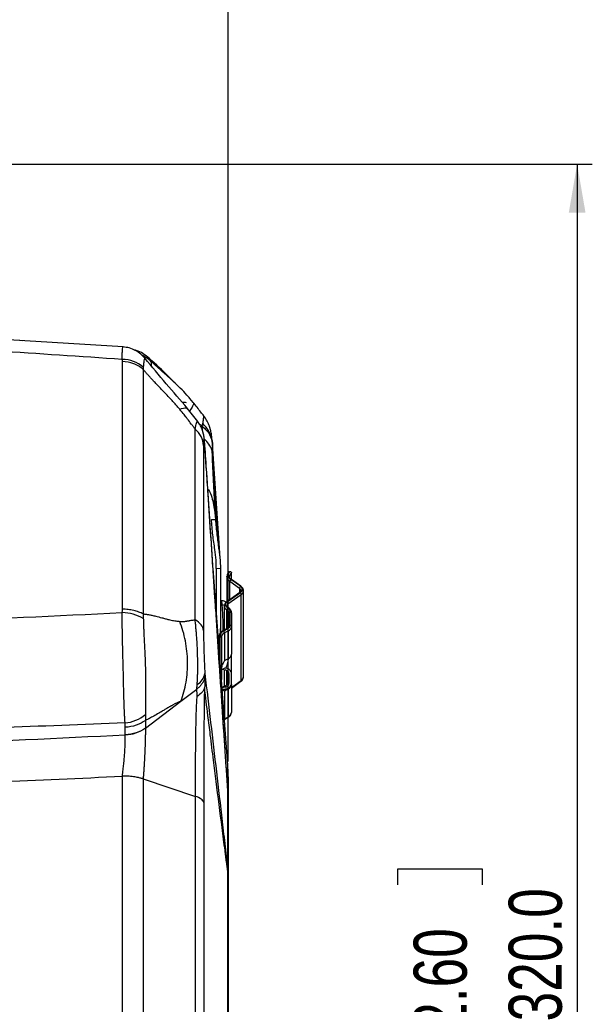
# Model space of a CAD drawing. Header units: millimetres. Extents: x 0 to 594, y 0 to 420.
# Tile 10 of 40: x 261 to 299, y 255 to 320. Entities that reach past the tile are written whole.
import ezdxf

# ---------------------------------------------------------------- set-up
doc = ezdxf.new("R2010")
doc.units = ezdxf.units.MM
doc.layers.add('SLD-0', color=7, linetype='Continuous')
doc.styles.add('SLDTEXTSTYLE0', font='TXT', dxfattribs={"width": 0.75})
doc.dimstyles.new('SLDDIMSTYLE3', dxfattribs={"dimtxt": 3.5, "dimasz": 3.2, "dimexe": 0, "dimexo": 0.0625, "dimgap": 0.875, "dimtad": 1, "dimdec": 1, "dimlfac": 3, "dimrnd": 1e-09, "dimzin": 12, "dimdsep": 46, "dimtxsty": 'SLDTEXTSTYLE0', "dimsah": 1, "dimcen": 0.09, "dimadec": 0, "dimazin": 3, "dimtfac": 1, "dimtdec": 1, "dimtofl": 0, "dimtmove": 0, "dimatfit": 3, "dimfxl": 1, "dimfrac": 2, "dimtolj": 1, "dimtzin": 12, "dimarcsym": 0})
doc.dimstyles.new('SLDDIMSTYLE4', dxfattribs={"dimtxt": 3.5, "dimasz": 3.2, "dimexe": 0, "dimexo": 0.0625, "dimgap": 0.875, "dimtad": 1, "dimdec": 1, "dimlfac": 3, "dimrnd": 1e-09, "dimzin": 4, "dimdsep": 46, "dimtxsty": 'SLDTEXTSTYLE0', "dimsah": 1, "dimcen": 0.09, "dimadec": 0, "dimazin": 1, "dimtfac": 1, "dimtdec": 1, "dimtofl": 0, "dimtmove": 0, "dimatfit": 3, "dimfxl": 1, "dimfrac": 2, "dimtolj": 1, "dimtzin": 12, "dimarcsym": 0})

# ---------------------------------------------------------------- blocks, each defined once
blk = doc.blocks.new('_D_3')
at = {"layer": 'SLD-0', "color": 7, "transparency": 16777216}
for p, q in [((248.54, 355.426), (247.474, 355.426)), ((247.474, 355.426), (247.474, 349.87)), ((257.592, 355.426), (258.658, 355.426)), ((258.658, 355.426), (258.658, 349.87)), ((247.474, 349.87), (248.54, 349.87)), ((258.658, 349.87), (257.592, 349.87)), ((231.214, 257.775), (231.214, 345.633)), ((274.919, 270.734), (274.919, 345.633)), ((231.214, 344.633), (274.919, 344.633))]:
    blk.add_line(p, q, dxfattribs=at)
for points in [[(231.214, 344.633), (234.414, 344.083), (234.414, 345.183)], [(274.919, 344.633), (271.719, 345.183), (271.719, 344.083)]]:
    blk.add_solid(points, dxfattribs=at)
at = {"layer": 'SLD-0', "color": 7, "transparency": 16777216, "char_height": 3.5, "attachment_point": 1, "style": 'SLDTEXTSTYLE0'}
for s, insert in [('5.16', (248.54, 354.381)), ('131.1', (247.247, 349.145))]:
    blk.add_mtext(s, dxfattribs=dict(at, insert=insert))
blk = doc.blocks.new('_D_4')
at = {"layer": 'SLD-0', "color": 7, "transparency": 16777216}
for p, q in [((236.285, 310.108), (298.926, 310.108)), ((297.926, 310.108), (297.926, 203.442)), ((286.103, 262.594), (286.103, 263.66)), ((286.103, 263.66), (291.659, 263.66)), ((291.659, 263.66), (291.659, 262.594)), ((286.103, 250.956), (286.103, 249.89)), ((291.659, 249.89), (291.659, 250.956)), ((286.103, 249.89), (291.659, 249.89)), ((236.285, 203.442), (298.926, 203.442))]:
    blk.add_line(p, q, dxfattribs=at)
for points in [[(297.926, 310.108), (297.376, 306.908), (298.476, 306.908)], [(297.926, 203.442), (298.476, 206.642), (297.376, 206.642)]]:
    blk.add_solid(points, dxfattribs=at)
at = {"layer": 'SLD-0', "color": 7, "transparency": 16777216, "char_height": 3.5, "attachment_point": 1, "rotation": 90, "style": 'SLDTEXTSTYLE0'}
for s, insert in [('320.0', (293.414, 253.595)), ('12.60', (287.147, 250.956)), ('%%c', (293.414, 248.317))]:
    blk.add_mtext(s, dxfattribs=dict(at, insert=insert))

msp = doc.modelspace()

# ---------------------------------------------------------------- linework, layer by layer
at = {"color": 7, "linetype": 'Continuous', "lineweight": 25}
for p, q in [((267.981, 298.054), (239.952, 299.788)), ((261.385, 298.462), (261.168, 298.478)), ((269.439, 297.263), (269.436, 297.268)), ((267.941, 280.767), (267.941, 297.094)), ((269.848, 297.078), (269.839, 296.804)), ((269.309, 296.57), (269.309, 280.455)), ((272.609, 294.394), (272.386, 294.66)), ((272.907, 293.14), (272.222, 294.008)), ((273.197, 292.831), (273.031, 292.952)), ((273.226, 292.535), (273.208, 292.822)), ((273.383, 291.551), (273.374, 291.663)), ((273.379, 291.576), (273.374, 291.662)), ((273.882, 291.655), (273.857, 291.898)), ((273.882, 291.656), (273.858, 291.216)), ((273.879, 291.671), (273.88, 291.657)), ((274.38, 284.126), (273.881, 291.659)), ((273.881, 291.659), (273.882, 291.656)), ((274.3, 284.737), (273.858, 291.216)), ((273.863, 290.602), (274.034, 287.139)), ((274.034, 287.139), (274.076, 286.671)), ((273.807, 286.688), (274.076, 286.671)), ((274.119, 284.009), (274.038, 284.702)), ((274.3, 284.737), (274.387, 283.986)), ((274.134, 283.443), (274.119, 284.009)), ((274.387, 283.986), (274.402, 283.427)), ((274.891, 270.481), (273.917, 283.459)), ((274.402, 283.427), (274.134, 283.443)), ((274.134, 283.443), (274.134, 280.576)), ((274.402, 283.427), (274.402, 279.183)), ((275.133, 282.718), (275.133, 283.158)), ((274.836, 282.92), (274.836, 282.934)), ((274.836, 282.92), (274.836, 281.261)), ((275.662, 282.141), (275.031, 282.586)), ((275.031, 281.399), (275.031, 282.586)), ((275.721, 282.284), (275.09, 282.73)), ((275.758, 282.277), (275.128, 282.722)), ((275.683, 281.86), (274.807, 281.24)), ((274.844, 281.248), (275.721, 281.868)), ((275.779, 281.724), (274.903, 281.104)), ((275.662, 282.141), (275.662, 281.845)), ((275.779, 276.067), (275.779, 281.724)), ((275.926, 276.317), (275.926, 281.974)), ((274.503, 281.027), (274.505, 281.027)), ((274.507, 280.982), (274.505, 281.027)), ((274.903, 281.104), (274.903, 280.877)), ((274.658, 280.971), (274.658, 279.386)), ((274.832, 279.477), (274.832, 280.725)), ((274.966, 279.625), (274.966, 280.536)), ((275.05, 279.727), (275.05, 280.638)), ((275.133, 280.536), (275.133, 279.625)), ((274.408, 279.19), (274.407, 279.489)), ((274.564, 279.614), (274.658, 279.624)), ((274.564, 279.614), (274.564, 279.333)), ((274.854, 279.488), (274.591, 279.35)), ((274.619, 279.352), (274.881, 279.49)), ((274.931, 279.341), (274.668, 279.203)), ((274.668, 279.203), (274.668, 277.376)), ((274.931, 277.514), (274.931, 279.341)), ((275.133, 279.625), (275.133, 277.798)), ((274.3, 278.361), (274.3, 278.919)), ((274.383, 277.25), (274.383, 279.021)), ((274.466, 278.919), (274.466, 276.794)), ((274.668, 277.376), (274.931, 277.514)), ((274.466, 276.778), (274.71, 276.906)), ((274.466, 276.794), (274.466, 276.558)), ((274.466, 276.558), (274.466, 276.138)), ((274.535, 276.815), (274.715, 276.771)), ((274.658, 276.785), (274.658, 275.68)), ((274.832, 275.78), (274.832, 276.726)), ((274.966, 276.532), (274.966, 275.867)), ((275.133, 275.867), (275.133, 276.532)), ((275.133, 275.61), (275.779, 276.067)), ((275.133, 275.572), (275.758, 276.014)), ((271.801, 274.714), (272.843, 275.506)), ((274.784, 275.746), (274.507, 275.6)), ((274.715, 275.627), (274.509, 275.574)), ((274.515, 275.492), (274.71, 275.492)), ((274.71, 275.492), (274.522, 275.394)), ((274.931, 275.511), (274.668, 275.373)), ((274.668, 275.373), (274.668, 273.546)), ((274.931, 273.684), (274.931, 275.511)), ((275.133, 275.794), (275.133, 273.968)), ((269.455, 272.932), (271.801, 274.714)), ((269.455, 273.432), (269.455, 272.934)), ((274.664, 273.502), (274.909, 273.631)), ((274.668, 273.546), (274.931, 273.684)), ((268.134, 272.487), (268.134, 272.985)), ((267.941, 243.808), (267.941, 269.741)), ((269.309, 269.583), (269.309, 243.967)), ((269.309, 269.583), (272.75, 268.431)), ((274.846, 269.522), (274.819, 269.925)), ((274.87, 269.145), (274.902, 268.687))]:
    msp.add_line(p, q, dxfattribs=at)
at = {"color": 7, "linetype": 'Continuous', "lineweight": 25, "flags": 128}
for points in [[(269.848, 297.078), (269.8, 297.197), (269.727, 297.29)], [(273.857, 291.895), (273.863, 291.855), (273.879, 291.671)], [(274.666, 281.015), (274.602, 281.024), (274.505, 281.027)]]:
    msp.add_lwpolyline(points, dxfattribs=at)
at = {"color": 7, "linetype": 'Continuous', "lineweight": 25}
for centre, radius, start, end in [((267.949, 295.128), 2.101, 49.2449, 90.39099), ((271.993, 291.576), 1.891, 9.69291, 48.67801), ((272.296, 290.71), 1.642, 17.94075, 51.11132), ((275.254, 283.019), 0.332, 133.36889, 240.38934), ((275.308, 282.907), 0.306, 124.94025, 177.46807), ((275.249, 282.938), 0.413, 182.50574, 238.21664), ((275.285, 282.566), 0.254, 139.92368, 175.49126), ((275.099, 282.68), 0.0508, 56.4134, 100.41758), ((275.915, 282.121), 0.254, 139.92368, 175.49126), ((275.553, 281.965), 0.206, 1.99145, 58.30066), ((275.711, 281.818), 0.0508, 79.58242, 123.5866), ((275.73, 282.234), 0.0508, 56.38211, 100.41915), ((275.598, 282.076), 0.241, 300.37174, 59.62826), ((275.526, 281.704), 0.254, 4.50874, 40.07632), ((275.618, 281.986), 0.308, 301.66936, 358.62895), ((274.953, 281.07), 0.208, 121.61805, 250.08651), ((274.835, 281.198), 0.0508, 79.5835, 123.56511), ((274.99, 280.963), 0.166, 121.82844, 177.13357), ((274.649, 281.084), 0.254, 4.50874, 40.07632), ((267.816, 277.349), 3.193, 61.88971, 87.87373), ((274.941, 280.987), 0.284, 183.30249, 247.42373), ((275.142, 280.705), 0.31, 146.8563, 176.24225), ((274.743, 280.52), 0.224, 4.15777, 66.56028), ((274.894, 280.838), 0.0378, 64.46134, 107.89804), ((274.771, 280.618), 0.28, 4.15777, 66.56028), ((275.084, 280.525), 0.118, 106.92966, 174.60729), ((275.015, 280.525), 0.118, 5.39271, 73.07034), ((274.771, 279.747), 0.28, 293.32186, 355.82145), ((275.084, 279.613), 0.118, 106.92966, 174.60729), ((275.015, 279.613), 0.118, 5.39271, 73.07034), ((274.774, 278.992), 0.392, 113.32186, 175.82145), ((274.801, 278.894), 0.336, 113.32186, 175.82145), ((274.607, 279.316), 0.0376, 71.97021, 115.46616), ((274.358, 279.182), 0.311, 3.74656, 33.04332), ((274.87, 279.454), 0.0376, 71.97021, 115.46616), ((274.621, 279.32), 0.311, 3.74656, 33.04332), ((274.798, 279.649), 0.336, 293.32186, 355.82145), ((274.418, 278.908), 0.118, 106.92966, 174.60729), ((274.349, 278.908), 0.118, 5.39271, 73.07034), ((274.798, 277.822), 0.336, 293.32186, 355.82145), ((272.411, 276.668), 0.979, 297.93166, 351.53257), ((274.356, 276.786), 0.11, 4.23148, 60.24377), ((274.37, 276.561), 0.0959, 318.20477, 358.46279), ((275.719, 276.061), 0.0607, 309.71191, 5.70303), ((275.613, 276.332), 0.313, 302.07472, 357.2029), ((274.798, 275.819), 0.336, 293.32186, 355.82145), ((274.798, 273.992), 0.336, 293.32186, 355.82145), ((267.881, 275.757), 2.499, 275.39652, 309.22367), ((274.576, 273.544), 0.092, 343.17616, 1.47971), ((274.877, 273.675), 0.0549, 306.11937, 8.97181), ((268.058, 274.887), 2.401, 271.80865, 305.57679), ((274.006, 268.671), 0.895, 0.22932, 0.97196), ((274.269, 268.676), 0.633, 359.56098, 0.43902), ((272.458, 263.417), 2.444, 359.41161, 359.86099), ((272.196, 263.399), 2.706, 359.7876, 0.2124)]:
    msp.add_arc(centre, radius, start, end, dxfattribs=at)
for points, knots in [([(267.935, 297.229), (262.409, 297.601), (253.082, 298.23), (243.754, 298.84), (239.952, 299.088)], [0, 0, 0, 0, 0.592419, 1, 1, 1, 1]), ([(267.935, 297.229), (267.933, 297.383), (267.931, 297.691), (267.949, 297.95), (267.968, 298.068), (267.978, 298.045), (267.98, 298.04)], [0, 0, 0, 0, 0.310966, 0.621007, 0.930119, 1, 1, 1, 1]), ([(269.438, 297.281), (269.346, 297.387), (269.158, 297.601), (268.798, 297.837), (268.401, 298.002), (268.119, 298.037), (267.98, 298.054)], [0, 0, 0, 0, 0.2473497, 0.5002381, 0.7530013, 1, 1, 1, 1]), ([(269.727, 297.29), (269.588, 297.402), (269.327, 297.611), (268.982, 297.798), (268.784, 297.836), (268.748, 297.843)], [0, 0, 0, 0, 0.482641, 0.905125, 1, 1, 1, 1]), ([(269.848, 297.078), (269.737, 297.18), (269.551, 297.352), (269.309, 297.47), (269.212, 297.517)], [0, 0, 0, 0, 0.598204, 1, 1, 1, 1]), ([(269.436, 297.268), (269.433, 297.276), (269.421, 297.306), (269.385, 297.239), (269.342, 297.064), (269.328, 296.835), (269.321, 296.719)], [0, 0, 0, 0, 0.110062, 0.405836, 0.702417, 1, 1, 1, 1]), ([(272.225, 294.003), (271.755, 294.544), (270.804, 295.637), (269.882, 296.749), (269.416, 297.31)], [0, 0, 0, 0, 0.49478, 1, 1, 1, 1]), ([(271.467, 295.618), (271.302, 295.786), (270.751, 296.347), (270.149, 296.902), (269.727, 297.29)], [0, 0, 0, 0, 0.299412, 1, 1, 1, 1]), ([(269.309, 296.57), (269.132, 296.729), (268.918, 296.857), (268.45, 297.036), (268.196, 297.086), (267.941, 297.094)], [0, 0, 0, 0, 0.5, 0.5, 1, 1, 1, 1]), ([(272.383, 294.657), (272.321, 294.734), (272.13, 294.967), (271.761, 295.34), (271.409, 295.678), (271.156, 295.91), (271.017, 296.038), (270.876, 296.165), (270.729, 296.297), (270.627, 296.388), (270.555, 296.452), (270.477, 296.522), (270.358, 296.627), (270.133, 296.827), (269.969, 296.971), (269.848, 297.078)], [0, 0, 0, 0, 0.088088, 0.269505, 0.452531, 0.504579, 0.56022, 0.61251, 0.665111, 0.726267, 0.728468, 0.745947, 0.814538, 0.863132, 1, 1, 1, 1]), ([(271.723, 293.943), (271.696, 293.975), (271.64, 294.041), (271.552, 294.142), (271.461, 294.246), (271.364, 294.354), (271.263, 294.465), (271.105, 294.637), (270.858, 294.901), (270.555, 295.219), (270.27, 295.518), (270.057, 295.743), (269.881, 295.932), (269.726, 296.1), (269.577, 296.265), (269.439, 296.42), (269.352, 296.521), (269.309, 296.57)], [0, 0, 0, 0, 0.0352475, 0.0721816, 0.1108213, 0.1511832, 0.1932817, 0.2371297, 0.3471599, 0.4986857, 0.6087983, 0.6960637, 0.7604773, 0.8264125, 0.8882852, 0.9461327, 1, 1, 1, 1]), ([(271.723, 293.943), (271.889, 294.001), (272.147, 294.092), (272.176, 294.005), (272.187, 293.974)], [0, 0, 0, 0, 0.6415077, 1, 1, 1, 1]), ([(272.158, 294.365), (272.125, 294.376), (272.049, 294.401), (271.951, 294.391), (271.896, 294.385)], [0, 0, 0, 0, 0.434088, 1, 1, 1, 1]), ([(272.598, 294.387), (272.613, 294.368), (272.647, 294.323), (272.574, 294.147), (272.474, 293.975), (272.369, 293.843), (272.36, 293.833)], [0, 0, 0, 0, 0.245609, 0.587656, 0.965819, 1, 1, 1, 1]), ([(273.303, 293.518), (273.241, 293.597), (273.011, 293.891), (272.777, 294.184), (272.606, 294.398)], [0, 0, 0, 0, 0.2698591, 1, 1, 1, 1]), ([(272.737, 292.634), (272.694, 292.689), (272.63, 292.773), (272.565, 292.858), (272.522, 292.916), (272.499, 292.945), (272.396, 293.082), (272.294, 293.219), (272.182, 293.368), (272.147, 293.415), (272.129, 293.439), (272.121, 293.449), (272.116, 293.456), (272.114, 293.458), (272.082, 293.502), (272.047, 293.547), (271.93, 293.694), (271.835, 293.81), (271.723, 293.943)], [0, 0, 0, 0, 0.125, 0.1875, 0.1875, 0.25, 0.25, 0.5, 0.5625, 0.59375, 0.609375, 0.617187, 0.617187, 0.625, 0.625, 0.75, 0.75, 1, 1, 1, 1]), ([(273.242, 292.997), (273.261, 293.107), (273.301, 293.331), (273.311, 293.501), (273.294, 293.505), (273.289, 293.507)], [0, 0, 0, 0, 0.394746, 0.801412, 1, 1, 1, 1]), ([(273.872, 291.78), (273.854, 291.946), (273.822, 292.247), (273.781, 292.476), (273.743, 292.623), (273.722, 292.694), (273.708, 292.739), (273.693, 292.785), (273.673, 292.843), (273.635, 292.943), (273.581, 293.066), (273.464, 293.291), (273.363, 293.431), (273.294, 293.526)], [0, 0, 0, 0, 0.284222, 0.514538, 0.588446, 0.615524, 0.637863, 0.657131, 0.674933, 0.710293, 0.78365, 0.853504, 1, 1, 1, 1]), ([(272.737, 292.634), (272.737, 292.637), (272.738, 292.642), (272.74, 292.651), (272.743, 292.664), (272.748, 292.687), (272.757, 292.727), (272.772, 292.795), (272.799, 292.907), (272.848, 293.082), (272.891, 293.2), (272.896, 293.14), (272.897, 293.132)], [0, 0, 0, 0, 0.007837, 0.014, 0.025011, 0.044688, 0.079882, 0.142941, 0.256388, 0.460394, 0.932137, 1, 1, 1, 1]), ([(273.374, 291.663), (273.358, 291.818), (273.328, 292.098), (273.293, 292.299), (273.26, 292.424), (273.243, 292.481), (273.231, 292.518), (273.219, 292.555), (273.203, 292.602), (273.173, 292.682), (273.131, 292.778), (273.035, 292.962), (272.954, 293.073), (272.9, 293.149)], [0, 0, 0, 0, 0.307156, 0.553098, 0.628063, 0.654617, 0.675803, 0.69338, 0.709192, 0.740553, 0.806437, 0.868164, 1, 1, 1, 1]), ([(273.197, 292.831), (273.198, 292.833), (273.201, 292.838), (273.203, 292.842), (273.204, 292.844)], [0, 0, 0, 0, 0.56, 1, 1, 1, 1]), ([(273.208, 292.822), (273.206, 292.824), (273.202, 292.827), (273.198, 292.83), (273.197, 292.831)], [0, 0, 0, 0, 0.559999, 1, 1, 1, 1]), ([(273.204, 292.844), (273.212, 292.873), (273.226, 292.925), (273.237, 292.975), (273.242, 292.997)], [0, 0, 0, 0, 0.559955, 1, 1, 1, 1]), ([(273.208, 292.822), (273.39, 292.652), (273.753, 292.312), (273.839, 291.875), (273.882, 291.656)], [0, 0, 0, 0, 0.500657, 1, 1, 1, 1]), ([(272.737, 280.066), (272.737, 282.568), (272.737, 284.9), (272.737, 289.12), (272.737, 291.009), (272.737, 292.634)], [0, 0, 0, 0, 0.5, 0.5, 1, 1, 1, 1]), ([(273.295, 291.566), (273.281, 291.76), (273.226, 291.958), (273.034, 292.326), (272.898, 292.494), (272.737, 292.634)], [0, 0, 0, 0, 0.5, 0.5, 1, 1, 1, 1]), ([(273.379, 291.576), (273.366, 291.714), (273.354, 291.826), (273.338, 291.942), (273.333, 291.972), (273.324, 292.011), (273.32, 292.02), (273.312, 292.019), (273.309, 292.008), (273.304, 291.966), (273.301, 291.935), (273.296, 291.818), (273.295, 291.704), (273.295, 291.566)], [0, 0, 0, 0, 0.25, 0.25, 0.375, 0.375, 0.5, 0.5, 0.625, 0.625, 0.75, 0.75, 1, 1, 1, 1]), ([(273.295, 291.566), (273.295, 290.773), (273.295, 289.92), (273.295, 288.778), (273.295, 288.545), (273.295, 288.073), (273.295, 287.833), (273.295, 287.104), (273.295, 286.606), (273.295, 285.073), (273.295, 284.002), (273.295, 281.761), (273.295, 280.592), (273.295, 279.372)], [0, 0, 0, 0, 0.25, 0.25, 0.3125, 0.3125, 0.375, 0.375, 0.5, 0.5, 0.75, 0.75, 1, 1, 1, 1]), ([(274.902, 268.675), (274.87, 269.145), (274.838, 269.614), (274.775, 270.556), (274.743, 271.029), (274.648, 272.45), (274.585, 273.4), (274.394, 276.257), (274.268, 278.167), (274.014, 281.993), (273.887, 283.908), (273.633, 287.74), (273.506, 289.658), (273.379, 291.576)], [0, 0, 0, 0, 0.0625, 0.0625, 0.125, 0.125, 0.25, 0.25, 0.5, 0.5, 0.75, 0.75, 1, 1, 1, 1]), ([(274.819, 269.925), (274.792, 270.331), (274.734, 271.196), (274.641, 272.577), (274.544, 274.04), (274.445, 275.516), (274.349, 276.955), (274.256, 278.366), (274.161, 279.794), (274.073, 281.118), (273.992, 282.33), (273.925, 283.337), (273.868, 284.209), (273.817, 284.993), (273.76, 285.844), (273.69, 286.908), (273.602, 288.241), (273.497, 289.822), (273.422, 290.963), (273.383, 291.551)], [0, 0, 0, 0, 0.057155, 0.12159, 0.191458, 0.260315, 0.326014, 0.390774, 0.455607, 0.523416, 0.573838, 0.623041, 0.662727, 0.695366, 0.734519, 0.78151, 0.842383, 0.918708, 1, 1, 1, 1]), ([(273.858, 291.216), (273.858, 291.104), (273.858, 290.904), (273.861, 290.695), (273.863, 290.602)], [0, 0, 0, 0, 0.55999, 1, 1, 1, 1]), ([(273.572, 288.685), (273.587, 288.665), (273.705, 288.51), (273.907, 288), (273.984, 287.482), (274.034, 287.139)], [0, 0, 0, 0, 0.047132, 0.36994, 1, 1, 1, 1]), ([(274.038, 284.702), (273.991, 285.02), (273.895, 285.675), (273.837, 286.344), (273.807, 286.688)], [0, 0, 0, 0, 0.486108, 1, 1, 1, 1]), ([(274.076, 286.671), (274.105, 286.34), (274.161, 285.69), (274.254, 285.051), (274.3, 284.737)], [0, 0, 0, 0, 0.509991, 1, 1, 1, 1]), ([(274.98, 283.245), (274.951, 283.21), (274.881, 283.129), (274.831, 283.016), (274.841, 282.947), (274.842, 282.937)], [0, 0, 0, 0, 0.387893, 0.914079, 1, 1, 1, 1]), ([(275.026, 283.26), (275.04, 283.254), (275.068, 283.244), (275.102, 283.22), (275.127, 283.191), (275.131, 283.169), (275.133, 283.158)], [0, 0, 0, 0, 0.254786, 0.499142, 0.74951, 1, 1, 1, 1]), ([(275.128, 282.722), (275.106, 282.74), (275.05, 282.785), (275.006, 282.855), (275.008, 282.901), (275.009, 282.92)], [0, 0, 0, 0, 0.262375, 0.696002, 1, 1, 1, 1]), ([(275.756, 281.974), (275.757, 281.967), (275.759, 281.945), (275.738, 281.905), (275.698, 281.872), (275.683, 281.86)], [0, 0, 0, 0, 0.228573, 0.709037, 1, 1, 1, 1]), ([(275.92, 281.98), (275.922, 281.993), (275.928, 282.052), (275.879, 282.167), (275.801, 282.238), (275.758, 282.277)], [0, 0, 0, 0, 0.114194, 0.514041, 1, 1, 1, 1]), ([(274.457, 281.32), (274.457, 281.32), (274.462, 281.333), (274.477, 281.268), (274.494, 281.107), (274.503, 281.027)], [0, 0, 0, 0, 0.000124, 0.499167, 1, 1, 1, 1]), ([(274.791, 281.208), (274.788, 281.212), (274.762, 281.239), (274.696, 281.275), (274.596, 281.313), (274.522, 281.318), (274.485, 281.32)], [0, 0, 0, 0, 0.043222, 0.370257, 0.689861, 1, 1, 1, 1]), ([(274.505, 281.027), (274.503, 281.079), (274.499, 281.177), (274.492, 281.291), (274.488, 281.309), (274.485, 281.32)], [0, 0, 0, 0, 0.302278, 0.570147, 1, 1, 1, 1]), ([(274.503, 281.027), (274.504, 281.019), (274.505, 281.004), (274.506, 280.989), (274.507, 280.982)], [0, 0, 0, 0, 0.56, 1, 1, 1, 1]), ([(274.807, 281.24), (274.775, 281.213), (274.712, 281.159), (274.662, 281.06), (274.663, 280.994), (274.664, 280.97)], [0, 0, 0, 0, 0.380603, 0.772686, 1, 1, 1, 1]), ([(239.952, 279.211), (244.943, 279.452), (254.27, 279.902), (263.598, 280.337), (267.935, 280.54)], [0, 0, 0, 0, 0.535036, 1, 1, 1, 1]), ([(268.116, 273.269), (268.114, 273.302), (268.109, 273.368), (268.103, 273.47), (268.096, 273.575), (268.091, 273.682), (268.085, 273.792), (268.08, 273.905), (268.07, 274.11), (268.059, 274.426), (268.042, 274.984), (268.023, 275.755), (268, 276.741), (267.974, 277.752), (267.953, 278.573), (267.94, 279.189), (267.935, 279.578), (267.933, 279.879), (267.932, 280.104), (267.933, 280.325), (267.934, 280.468), (267.935, 280.54)], [0, 0, 0, 0, 0.017658, 0.035407, 0.05324, 0.071156, 0.089149, 0.107216, 0.125351, 0.18622, 0.25083, 0.367273, 0.500433, 0.633051, 0.750031, 0.813849, 0.874513, 0.905935, 0.937343, 0.968708, 1, 1, 1, 1]), ([(269.309, 280.455), (269.223, 280.501), (269.126, 280.544), (268.916, 280.619), (268.803, 280.652), (268.566, 280.706), (268.442, 280.727), (268.192, 280.757), (268.065, 280.765), (267.941, 280.767)], [0, 0, 0, 0, 0.25, 0.25, 0.5, 0.5, 0.75, 0.75, 1, 1, 1, 1]), ([(269.309, 280.455), (269.337, 280.453), (269.394, 280.449), (269.483, 280.439), (269.576, 280.426), (269.674, 280.41), (269.776, 280.391), (269.933, 280.359), (270.186, 280.297), (270.487, 280.217), (270.77, 280.141), (270.979, 280.089), (271.156, 280.047), (271.313, 280.016), (271.459, 279.992), (271.595, 279.974), (271.681, 279.967), (271.723, 279.964)], [0, 0, 0, 0, 0.035494, 0.0727387, 0.1117489, 0.1525374, 0.1951157, 0.2394936, 0.3466794, 0.5064248, 0.6088414, 0.694313, 0.7628678, 0.8279691, 0.8891581, 0.9464823, 1, 1, 1, 1]), ([(274.507, 280.982), (274.514, 280.878), (274.529, 280.671), (274.547, 280.289), (274.561, 279.91), (274.563, 279.713), (274.564, 279.614)], [0, 0, 0, 0, 0.250395, 0.500018, 0.749566, 1, 1, 1, 1]), ([(274.91, 280.872), (274.893, 280.883), (274.856, 280.906), (274.83, 280.945), (274.821, 280.959), (274.825, 280.97), (274.826, 280.971)], [0, 0, 0, 0, 0.266955, 0.593406, 0.966644, 1, 1, 1, 1]), ([(275.133, 280.536), (275.128, 280.58), (275.117, 280.67), (275.037, 280.79), (274.953, 280.844), (274.91, 280.872)], [0, 0, 0, 0, 0.317652, 0.648481, 1, 1, 1, 1]), ([(269.321, 280.165), (269.321, 280.129), (269.323, 280.056), (269.326, 279.945), (269.329, 279.833), (269.333, 279.721), (269.337, 279.608), (269.341, 279.494), (269.35, 279.286), (269.364, 278.977), (269.385, 278.562), (269.406, 278.142), (269.433, 277.579), (269.457, 276.875), (269.466, 276.181), (269.464, 275.642), (269.461, 275.246), (269.457, 274.866), (269.455, 274.559), (269.455, 274.323), (269.456, 274.151), (269.457, 273.982), (269.46, 273.875), (269.461, 273.821)], [0, 0, 0, 0, 0.018067, 0.036103, 0.054095, 0.072032, 0.089902, 0.107694, 0.125399, 0.187138, 0.249889, 0.312611, 0.375119, 0.499689, 0.624852, 0.688338, 0.74946, 0.812812, 0.874802, 0.905963, 0.93725, 0.968614, 1, 1, 1, 1]), ([(271.723, 279.964), (271.815, 279.959), (271.903, 279.959), (272.029, 279.965), (272.071, 279.969), (272.114, 279.974), (272.116, 279.974), (272.12, 279.974), (272.125, 279.975), (272.138, 279.977), (272.167, 279.981), (272.217, 279.989), (272.266, 279.998), (272.296, 280.003), (272.299, 280.004), (272.305, 280.005), (272.306, 280.005), (272.308, 280.005), (272.314, 280.006), (272.33, 280.009), (272.386, 280.019), (272.437, 280.027), (272.5, 280.037), (272.522, 280.04), (272.565, 280.046), (272.63, 280.054), (272.694, 280.062), (272.737, 280.066)], [0, 0, 0, 0, 0.25, 0.25, 0.375, 0.375, 0.382813, 0.382813, 0.390625, 0.40625, 0.4375, 0.5, 0.5625, 0.5625, 0.570313, 0.570313, 0.574219, 0.574219, 0.578125, 0.59375, 0.625, 0.75, 0.75, 0.8125, 0.8125, 0.875, 1, 1, 1, 1]), ([(271.801, 274.714), (271.946, 275.098), (272.061, 275.514), (272.211, 276.386), (272.247, 276.842), (272.233, 277.761), (272.184, 278.224), (272.008, 279.122), (271.881, 279.557), (271.723, 279.964)], [0, 0, 0, 0, 0.25, 0.25, 0.5, 0.5, 0.75, 0.75, 1, 1, 1, 1]), ([(272.87, 275.804), (272.873, 275.846), (272.879, 275.93), (272.886, 276.059), (272.893, 276.189), (272.898, 276.319), (272.903, 276.451), (272.906, 276.582), (272.909, 276.714), (272.912, 276.979), (272.911, 277.387), (272.896, 277.936), (272.87, 278.491), (272.84, 278.943), (272.811, 279.301), (272.791, 279.531), (272.772, 279.729), (272.755, 279.898), (272.743, 280.009), (272.737, 280.066)], [0, 0, 0, 0, 0.031738, 0.063466, 0.09513, 0.126678, 0.158061, 0.189231, 0.220145, 0.25076, 0.374885, 0.500759, 0.622611, 0.750308, 0.811549, 0.875037, 0.915158, 0.956837, 1, 1, 1, 1]), ([(273.295, 279.372), (273.281, 279.498), (273.226, 279.627), (273.034, 279.866), (272.898, 279.975), (272.737, 280.066)], [0, 0, 0, 0, 0.5, 0.5, 1, 1, 1, 1]), ([(273.295, 279.372), (273.295, 279.159), (273.296, 278.933), (273.301, 278.573), (273.304, 278.449), (273.309, 278.201), (273.312, 278.077), (273.319, 277.826), (273.324, 277.7), (273.333, 277.449), (273.338, 277.326), (273.354, 276.967), (273.366, 276.738), (273.379, 276.524)], [0, 0, 0, 0, 0.25, 0.25, 0.375, 0.375, 0.5, 0.5, 0.625, 0.625, 0.75, 0.75, 1, 1, 1, 1]), ([(274.591, 279.35), (274.551, 279.326), (274.451, 279.265), (274.34, 279.128), (274.301, 278.996), (274.3, 278.928), (274.3, 278.919)], [0, 0, 0, 0, 0.243075, 0.611203, 0.949356, 1, 1, 1, 1]), ([(274.966, 279.625), (274.966, 279.615), (274.963, 279.592), (274.937, 279.542), (274.88, 279.506), (274.854, 279.488)], [0, 0, 0, 0, 0.252969, 0.643693, 1, 1, 1, 1]), ([(275.133, 276.532), (275.133, 276.655), (275.133, 276.898), (275.133, 277.271), (275.133, 277.584), (275.133, 277.729), (275.133, 277.798)], [0, 0, 0, 0, 0.298316, 0.590511, 0.803907, 1, 1, 1, 1]), ([(274.668, 277.376), (274.605, 277.273), (274.496, 277.096), (274.475, 276.893), (274.466, 276.808)], [0, 0, 0, 0, 0.5864092, 1, 1, 1, 1]), ([(274.775, 276.89), (274.796, 276.949), (274.837, 277.063), (274.889, 277.239), (274.918, 277.375), (274.93, 277.463), (274.931, 277.497), (274.931, 277.514)], [0, 0, 0, 0, 0.300557, 0.572474, 0.802888, 0.903504, 1, 1, 1, 1]), ([(273.379, 276.524), (273.506, 275.448), (273.633, 274.371), (273.887, 272.213), (274.014, 271.132), (274.268, 268.96), (274.394, 267.871), (274.585, 266.221), (274.648, 265.669), (274.743, 264.831), (274.775, 264.55), (274.838, 263.983), (274.87, 263.696), (274.902, 263.411)], [0, 0, 0, 0, 0.25, 0.25, 0.5, 0.5, 0.75, 0.75, 0.875, 0.875, 0.9375, 0.9375, 1, 1, 1, 1]), ([(274.71, 276.906), (274.722, 276.903), (274.743, 276.897), (274.765, 276.892), (274.775, 276.89)], [0, 0, 0, 0, 0.556201, 1, 1, 1, 1]), ([(274.966, 276.532), (274.963, 276.558), (274.956, 276.612), (274.902, 276.684), (274.821, 276.742), (274.75, 276.761), (274.715, 276.771)], [0, 0, 0, 0, 0.250235, 0.499606, 0.749599, 1, 1, 1, 1]), ([(275.133, 276.532), (275.128, 276.571), (275.118, 276.649), (275.041, 276.754), (274.928, 276.842), (274.826, 276.874), (274.775, 276.89)], [0, 0, 0, 0, 0.24966, 0.499456, 0.749437, 1, 1, 1, 1]), ([(273.383, 276.352), (273.381, 276.334), (273.377, 276.299), (273.367, 276.244), (273.353, 276.189), (273.336, 276.133), (273.314, 276.076), (273.289, 276.019), (273.258, 275.961), (273.218, 275.894), (273.165, 275.818), (273.098, 275.736), (273.022, 275.656), (272.937, 275.578), (272.874, 275.53), (272.843, 275.506)], [0, 0, 0, 0, 0.05815, 0.117522, 0.178137, 0.240015, 0.303174, 0.367635, 0.433418, 0.500543, 0.598987, 0.698153, 0.798043, 0.898656, 1, 1, 1, 1]), ([(273.383, 276.352), (273.384, 276.321), (273.385, 276.258), (273.386, 276.163), (273.386, 276.068), (273.384, 275.972), (273.38, 275.876), (273.375, 275.779), (273.367, 275.682), (273.361, 275.617), (273.357, 275.585)], [0, 0, 0, 0, 0.129079, 0.256729, 0.383079, 0.508262, 0.632412, 0.755663, 0.878147, 1, 1, 1, 1]), ([(274.715, 275.627), (274.75, 275.637), (274.821, 275.656), (274.902, 275.715), (274.956, 275.787), (274.963, 275.84), (274.966, 275.867)], [0, 0, 0, 0, 0.2498372, 0.4998767, 0.7498178, 1, 1, 1, 1]), ([(274.775, 275.509), (274.826, 275.524), (274.927, 275.556), (275.041, 275.644), (275.118, 275.75), (275.128, 275.828), (275.133, 275.867)], [0, 0, 0, 0, 0.249579, 0.499521, 0.749646, 1, 1, 1, 1]), ([(274.966, 276.042), (274.964, 276.013), (274.96, 275.954), (274.922, 275.87), (274.865, 275.797), (274.814, 275.764), (274.788, 275.748)], [0, 0, 0, 0, 0.242592, 0.495885, 0.751371, 1, 1, 1, 1]), ([(275.758, 276.014), (275.79, 276.042), (275.86, 276.1), (275.919, 276.208), (275.919, 276.284), (275.92, 276.313)], [0, 0, 0, 0, 0.351313, 0.757431, 1, 1, 1, 1]), ([(272.843, 275.506), (272.845, 275.529), (272.85, 275.578), (272.857, 275.646), (272.864, 275.722), (272.867, 275.772), (272.87, 275.804)], [0, 0, 0, 0, 0.233173, 0.499286, 0.686016, 1, 1, 1, 1]), ([(272.864, 275.01), (272.867, 275.102), (272.865, 275.188), (272.858, 275.353), (272.851, 275.431), (272.843, 275.506)], [0, 0, 0, 0, 0.5, 0.5, 1, 1, 1, 1]), ([(273.357, 275.585), (273.321, 275.478), (273.26, 275.373), (273.092, 275.178), (272.986, 275.088), (272.864, 275.01)], [0, 0, 0, 0, 0.5, 0.5, 1, 1, 1, 1]), ([(273.357, 275.585), (273.355, 275.513), (273.352, 275.441), (273.346, 275.293), (273.343, 275.219), (273.34, 275.146)], [0, 0, 0, 0, 0.5, 0.5, 1, 1, 1, 1]), ([(274.902, 263.391), (274.898, 263.419), (274.89, 263.479), (274.878, 263.567), (274.866, 263.656), (274.842, 263.831), (274.806, 264.106), (274.757, 264.479), (274.66, 265.233), (274.448, 266.872), (274.194, 268.859), (273.936, 270.905), (273.755, 272.353), (273.558, 273.946), (273.432, 274.978), (273.357, 275.585)], [0, 0, 0, 0, 0.007313, 0.015629, 0.023445, 0.031261, 0.062511, 0.09376, 0.125008, 0.250005, 0.500004, 0.613174, 0.750002, 0.852921, 1, 1, 1, 1]), ([(274.668, 275.373), (274.601, 275.394), (274.517, 275.422), (274.496, 275.398), (274.492, 275.393)], [0, 0, 0, 0, 0.791132, 1, 1, 1, 1]), ([(274.775, 275.509), (274.762, 275.506), (274.741, 275.501), (274.719, 275.495), (274.71, 275.492)], [0, 0, 0, 0, 0.563828, 1, 1, 1, 1]), ([(274.8, 275.75), (274.788, 275.745), (274.762, 275.734), (274.731, 275.664), (274.715, 275.627)], [0, 0, 0, 0, 0.485059, 1, 1, 1, 1]), ([(274.931, 275.511), (274.931, 275.526), (274.93, 275.548), (274.926, 275.561), (274.925, 275.566)], [0, 0, 0, 0, 0.676849, 1, 1, 1, 1]), ([(271.801, 274.714), (271.644, 274.648), (271.438, 274.547), (271.185, 274.407), (271.137, 274.38), (271.113, 274.367), (271.101, 274.36), (271.096, 274.357), (271.092, 274.355), (271.09, 274.354), (271.079, 274.348), (271.024, 274.316), (270.857, 274.218), (270.628, 274.083), (270.492, 274.003), (270.42, 273.96), (270.382, 273.938), (270.363, 273.927), (270.355, 273.922), (270.349, 273.919), (270.347, 273.917), (270.225, 273.845), (270.002, 273.717), (269.792, 273.601), (269.678, 273.542), (269.644, 273.525), (269.629, 273.517), (269.62, 273.512), (269.615, 273.51), (269.556, 273.481), (269.505, 273.456), (269.455, 273.432)], [0, 0, 0, 0, 0.25, 0.28125, 0.296875, 0.304688, 0.308594, 0.310547, 0.310547, 0.3125, 0.3125, 0.375, 0.5, 0.5625, 0.59375, 0.609375, 0.617188, 0.621094, 0.623047, 0.623047, 0.625, 0.625, 0.75, 0.875, 0.90625, 0.921875, 0.929688, 0.929688, 0.9375, 0.9375, 1, 1, 1, 1]), ([(272.75, 268.431), (272.75, 268.477), (272.751, 268.569), (272.752, 268.709), (272.753, 268.849), (272.754, 268.989), (272.755, 269.13), (272.756, 269.272), (272.757, 269.414), (272.758, 269.556), (272.759, 269.698), (272.76, 269.84), (272.761, 269.983), (272.764, 270.383), (272.769, 271.011), (272.778, 271.905), (272.789, 272.734), (272.801, 273.42), (272.814, 273.914), (272.825, 274.231), (272.836, 274.47), (272.846, 274.657), (272.856, 274.838), (272.861, 274.955), (272.864, 275.01)], [0, 0, 0, 0, 0.020986, 0.041973, 0.062952, 0.083914, 0.10485, 0.12575, 0.146603, 0.167388, 0.188112, 0.208788, 0.229426, 0.250039, 0.382577, 0.499971, 0.638516, 0.750051, 0.816644, 0.874732, 0.905949, 0.937171, 0.970085, 1, 1, 1, 1]), ([(273.34, 275.146), (273.34, 275.122), (273.339, 275.07), (273.338, 274.985), (273.337, 274.887), (273.335, 274.755), (273.333, 274.589), (273.33, 274.327), (273.326, 273.985), (273.321, 273.426), (273.316, 272.684), (273.313, 271.986), (273.311, 271.493), (273.31, 271.228), (273.309, 270.957), (273.308, 270.679), (273.308, 270.396), (273.307, 270.108), (273.307, 269.816), (273.306, 269.522), (273.306, 269.226), (273.306, 268.928), (273.306, 268.63), (273.306, 268.332), (273.306, 268.135), (273.306, 268.037)], [0, 0, 0, 0, 0.0130561, 0.0278952, 0.044537, 0.0630031, 0.0941855, 0.1253807, 0.1872538, 0.2502349, 0.3716664, 0.4998456, 0.5344111, 0.5697998, 0.6059753, 0.6428956, 0.6805128, 0.7187722, 0.7576124, 0.7969708, 0.8368053, 0.8770757, 0.9177352, 0.9587304, 1, 1, 1, 1]), ([(274.909, 273.631), (274.945, 273.653), (275.025, 273.703), (275.113, 273.82), (275.126, 273.918), (275.133, 273.968)], [0, 0, 0, 0, 0.289083, 0.644827, 1, 1, 1, 1]), ([(268.116, 273.269), (262.55, 273.055), (253.162, 272.693), (243.774, 272.315), (239.952, 272.162)], [0, 0, 0, 0, 0.592901, 1, 1, 1, 1]), ([(269.455, 273.432), (269.284, 273.303), (269.079, 273.196), (268.629, 273.044), (268.383, 272.998), (268.134, 272.985)], [0, 0, 0, 0, 0.5, 0.5, 1, 1, 1, 1]), ([(269.455, 272.932), (269.288, 272.806), (269.082, 272.697), (268.626, 272.542), (268.377, 272.496), (268.134, 272.484)], [0, 0, 0, 0, 0.5, 0.5, 1, 1, 1, 1]), ([(269.455, 272.932), (269.455, 272.909), (269.455, 272.862), (269.455, 272.79), (269.455, 272.718), (269.454, 272.645), (269.454, 272.571), (269.453, 272.496), (269.452, 272.421), (269.45, 272.345), (269.449, 272.269), (269.447, 272.193), (269.445, 272.116), (269.443, 272.039), (269.441, 271.962), (269.439, 271.885), (269.436, 271.809), (269.434, 271.733), (269.431, 271.658), (269.428, 271.583), (269.425, 271.509), (269.422, 271.436), (269.419, 271.363), (269.416, 271.291), (269.412, 271.219), (269.409, 271.148), (269.405, 271.078), (269.402, 271.009), (269.398, 270.941), (269.395, 270.873), (269.391, 270.807), (269.388, 270.742), (269.384, 270.679), (269.38, 270.616), (269.377, 270.555), (269.373, 270.495), (269.369, 270.436), (269.366, 270.379), (269.362, 270.322), (269.358, 270.267), (269.355, 270.213), (269.351, 270.16), (269.348, 270.108), (269.344, 270.058), (269.341, 270.008), (269.337, 269.96), (269.334, 269.913), (269.331, 269.868), (269.327, 269.823), (269.324, 269.78), (269.321, 269.738), (269.318, 269.697), (269.315, 269.658), (269.312, 269.62), (269.31, 269.595), (269.309, 269.583)], [0, 0, 0, 0, 0.02721, 0.053988, 0.080363, 0.106362, 0.13201, 0.157331, 0.182346, 0.20707, 0.231521, 0.255716, 0.279689, 0.303417, 0.326836, 0.349847, 0.372464, 0.394717, 0.416634, 0.438226, 0.4595, 0.480463, 0.501124, 0.521503, 0.541608, 0.561436, 0.581016, 0.600336, 0.619345, 0.637997, 0.656279, 0.674205, 0.691788, 0.709035, 0.725952, 0.742545, 0.758821, 0.774782, 0.790435, 0.805785, 0.820836, 0.835592, 0.850058, 0.864235, 0.878126, 0.89172, 0.90501, 0.917992, 0.930663, 0.943019, 0.955058, 0.966778, 0.978176, 0.98925, 1, 1, 1, 1]), ([(239.952, 271.106), (244.955, 271.355), (254.349, 271.823), (263.743, 272.276), (268.134, 272.487)], [0, 0, 0, 0, 0.532574, 1, 1, 1, 1]), ([(267.933, 269.734), (267.935, 269.749), (267.942, 269.789), (267.952, 269.863), (267.965, 269.967), (267.982, 270.108), (268.001, 270.276), (268.027, 270.526), (268.056, 270.833), (268.086, 271.202), (268.109, 271.556), (268.122, 271.84), (268.129, 272.052), (268.133, 272.205), (268.134, 272.35), (268.134, 272.439), (268.134, 272.484)], [0, 0, 0, 0, 0.016372, 0.042566, 0.078797, 0.125327, 0.189727, 0.250763, 0.379004, 0.499679, 0.626939, 0.750459, 0.813182, 0.875779, 0.938099, 1, 1, 1, 1]), ([(274.919, 269.734), (274.917, 269.859), (274.915, 270.108), (274.899, 270.357), (274.891, 270.482)], [0, 0, 0, 0, 0.5, 1, 1, 1, 1]), ([(274.899, 268.79), (274.898, 268.863), (274.897, 269.008), (274.894, 269.21), (274.892, 269.394), (274.891, 269.56), (274.891, 269.708), (274.891, 269.846), (274.891, 269.967), (274.891, 270.068), (274.891, 270.174), (274.891, 270.282), (274.891, 270.385), (274.891, 270.464), (274.891, 270.475), (274.891, 270.481)], [0, 0, 0, 0, 0.063178, 0.126364, 0.191113, 0.25235, 0.3148, 0.377032, 0.446565, 0.501217, 0.551473, 0.650883, 0.744991, 0.86164, 1, 1, 1, 1]), ([(267.933, 269.734), (262.386, 269.487), (253.059, 269.071), (243.732, 268.639), (239.952, 268.465)], [0, 0, 0, 0, 0.594722, 1, 1, 1, 1]), ([(269.309, 269.583), (269.293, 269.588), (269.256, 269.6), (269.189, 269.619), (269.099, 269.643), (268.986, 269.669), (268.846, 269.696), (268.673, 269.724), (268.495, 269.745), (268.344, 269.757), (268.242, 269.762), (268.175, 269.764), (268.122, 269.764), (268.08, 269.763), (268.043, 269.761), (268.011, 269.759), (267.985, 269.756), (267.965, 269.752), (267.95, 269.748), (267.943, 269.743), (267.941, 269.741)], [0, 0, 0, 0, 0.043787, 0.103393, 0.178815, 0.270051, 0.377097, 0.49995, 0.645158, 0.74884, 0.803971, 0.848866, 0.880427, 0.908312, 0.932531, 0.953101, 0.970047, 0.983418, 0.993316, 1, 1, 1, 1]), ([(274.919, 269.701), (274.919, 269.709), (274.919, 269.734), (274.919, 269.484), (274.919, 268.94), (274.919, 268.418), (274.919, 268.156)], [0, 0, 0, 0, 0.120095, 0.413519, 0.705647, 1, 1, 1, 1]), ([(274.902, 268.687), (274.901, 268.696), (274.901, 268.706), (274.9, 268.726), (274.9, 268.734), (274.9, 268.751), (274.9, 268.759), (274.899, 268.775), (274.899, 268.783), (274.899, 268.79)], [0, 0, 0, 0, 0.25, 0.25, 0.5, 0.5, 0.75, 0.75, 1, 1, 1, 1]), ([(272.75, 245.118), (272.75, 246.99), (272.75, 248.915), (272.75, 252.818), (272.75, 254.797), (272.75, 258.753), (272.75, 260.731), (272.75, 264.634), (272.75, 266.559), (272.75, 268.431)], [0, 0, 0, 0, 0.25, 0.25, 0.5, 0.5, 0.75, 0.75, 1, 1, 1, 1]), ([(273.306, 268.037), (273.289, 268.109), (273.232, 268.182), (273.041, 268.318), (272.907, 268.38), (272.75, 268.431)], [0, 0, 0, 0, 0.5, 0.5, 1, 1, 1, 1]), ([(273.306, 268.037), (273.306, 267.959), (273.306, 267.652), (273.306, 266.961), (273.306, 265.811), (273.306, 264.201), (273.306, 262.129), (273.306, 259.595), (273.306, 257.273), (273.306, 255.327), (273.306, 253.905), (273.306, 252.483), (273.306, 251.069), (273.306, 249.664), (273.306, 248.601), (273.306, 247.676), (273.306, 247.01), (273.306, 246.328), (273.306, 245.87), (273.306, 245.619), (273.306, 245.519)], [0, 0, 0, 0, 0.010695, 0.042485, 0.094935, 0.167455, 0.259488, 0.370713, 0.501236, 0.56321, 0.625297, 0.687609, 0.75026, 0.812152, 0.874615, 0.892885, 0.937124, 0.965216, 0.986208, 1, 1, 1, 1]), ([(274.902, 263.409), (274.902, 263.959), (274.902, 264.486), (274.902, 265.492), (274.902, 265.966), (274.902, 266.634), (274.902, 266.849), (274.902, 267.26), (274.902, 267.457), (274.902, 268.022), (274.902, 268.364), (274.902, 268.671)], [0, 0, 0, 0, 0.25, 0.25, 0.5, 0.5, 0.625, 0.625, 0.75, 0.75, 1, 1, 1, 1]), ([(274.919, 268.156), (274.919, 267.863), (274.919, 267.537), (274.919, 266.999), (274.919, 266.811), (274.919, 266.42), (274.919, 266.216), (274.919, 265.581), (274.919, 265.129), (274.919, 264.174), (274.919, 263.673), (274.919, 263.15)], [0, 0, 0, 0, 0.25, 0.25, 0.375, 0.375, 0.5, 0.5, 0.75, 0.75, 1, 1, 1, 1]), ([(274.899, 250.312), (274.899, 250.359), (274.898, 250.481), (274.897, 250.674), (274.895, 250.876), (274.893, 251.255), (274.891, 251.699), (274.891, 252.228), (274.891, 252.76), (274.891, 253.489), (274.891, 254.864), (274.891, 256.794), (274.891, 258.707), (274.891, 260.081), (274.891, 260.797), (274.891, 261.333), (274.891, 261.86), (274.893, 262.301), (274.895, 262.676), (274.897, 262.877), (274.898, 263.069), (274.899, 263.191), (274.899, 263.238)], [0, 0, 0, 0, 0.012204, 0.031604, 0.049356, 0.063213, 0.12622, 0.157459, 0.188589, 0.250703, 0.325556, 0.500395, 0.678341, 0.74937, 0.812208, 0.843499, 0.874727, 0.937175, 0.950932, 0.968511, 0.987846, 1, 1, 1, 1]), ([(274.899, 263.238), (274.899, 263.251), (274.899, 263.265), (274.9, 263.291), (274.9, 263.304), (274.9, 263.33), (274.9, 263.343), (274.901, 263.368), (274.901, 263.379), (274.902, 263.391)], [0, 0, 0, 0, 0.25, 0.25, 0.5, 0.5, 0.75, 0.75, 1, 1, 1, 1]), ([(274.919, 263.15), (274.919, 263.118), (274.919, 263.085), (274.919, 263.021), (274.919, 262.99), (274.919, 262.896), (274.919, 262.833), (274.919, 262.644), (274.919, 262.517), (274.919, 262.135), (274.919, 261.878), (274.919, 261.36), (274.919, 261.1), (274.919, 260.574), (274.919, 260.307), (274.919, 259.501), (274.919, 258.96), (274.919, 257.871), (274.919, 257.324), (274.919, 256.498), (274.919, 256.222), (274.919, 255.668), (274.919, 255.391), (274.919, 254.569), (274.919, 254.03), (274.919, 253.234), (274.919, 252.97), (274.919, 252.448), (274.919, 252.188), (274.919, 251.672), (274.919, 251.414), (274.919, 251.032), (274.919, 250.905), (274.919, 250.716), (274.919, 250.654), (274.919, 250.56), (274.919, 250.528), (274.919, 250.464), (274.919, 250.432), (274.919, 250.4)], [0, 0, 0, 0, 0.007812, 0.007812, 0.015625, 0.015625, 0.03125, 0.03125, 0.0625, 0.0625, 0.125, 0.125, 0.1875, 0.1875, 0.25, 0.25, 0.375, 0.375, 0.5, 0.5, 0.5625, 0.5625, 0.625, 0.625, 0.75, 0.75, 0.8125, 0.8125, 0.875, 0.875, 0.9375, 0.9375, 0.96875, 0.96875, 0.984375, 0.984375, 0.992187, 0.992187, 1, 1, 1, 1])]:
    msp.add_open_spline(points, degree=3, knots=knots, dxfattribs=at)
for points in [[(267.941, 297.094), (267.941, 297.139), (267.938, 297.184), (267.935, 297.229)], [(269.321, 296.719), (269.319, 296.67), (269.315, 296.621), (269.309, 296.57)], [(273.383, 291.55), (273.383, 291.559), (273.382, 291.568), (273.379, 291.576)], [(267.935, 280.54), (267.938, 280.615), (267.941, 280.691), (267.941, 280.767)], [(269.309, 280.455), (269.315, 280.359), (269.319, 280.262), (269.321, 280.165)], [(273.379, 276.524), (273.382, 276.467), (273.383, 276.409), (273.383, 276.352)], [(268.134, 272.985), (268.134, 273.08), (268.127, 273.175), (268.116, 273.269)], [(269.461, 273.821), (269.464, 273.69), (269.462, 273.561), (269.455, 273.432)], [(269.455, 272.934), (269.455, 272.934), (269.455, 272.933), (269.455, 272.932)], [(268.134, 272.484), (268.134, 272.485), (268.134, 272.486), (268.134, 272.487)], [(267.941, 269.741), (267.938, 269.739), (267.935, 269.737), (267.933, 269.734)], [(274.902, 268.687), (274.902, 268.685), (274.902, 268.683), (274.902, 268.681)], [(274.919, 268.156), (274.919, 268.332), (274.913, 268.507), (274.902, 268.681)], [(274.902, 268.671), (274.902, 268.673), (274.902, 268.674), (274.902, 268.675)], [(274.919, 268.156), (274.919, 268.328), (274.913, 268.5), (274.902, 268.671)], [(274.902, 263.411), (274.902, 263.41), (274.902, 263.409), (274.902, 263.409)], [(274.919, 263.15), (274.919, 263.236), (274.913, 263.322), (274.902, 263.409)], [(274.902, 263.389), (274.902, 263.389), (274.902, 263.39), (274.902, 263.391)], [(274.919, 263.15), (274.919, 263.227), (274.913, 263.307), (274.902, 263.389)]]:
    msp.add_open_spline(points, degree=3, dxfattribs=at)

# ---------------------------------------------------------------- dimensions: what is measured, and where the dimension line sits
at = {"layer": 'SLD-0', "color": 7}
dim = msp.add_linear_dim(base=(274.919, 344.633), p1=(231.214, 256.775), p2=(274.919, 269.734), dimstyle='SLDDIMSTYLE3', dxfattribs=at)
dim.commit()
dim.dimension.update_dxf_attribs({"geometry": '_D_3', "text_midpoint": (253.066, 344.633), "dimtype": 160})
dim = msp.add_linear_dim(base=(297.926, 203.442), p1=(235.285, 310.108), p2=(235.285, 203.442), angle=90, text='%%c<>', dimstyle='SLDDIMSTYLE4', dxfattribs=at)
dim.commit()
dim.dimension.update_dxf_attribs({"geometry": '_D_4', "text_midpoint": (297.926, 256.775), "dimtype": 160})

doc.saveas('drawing.dxf')
